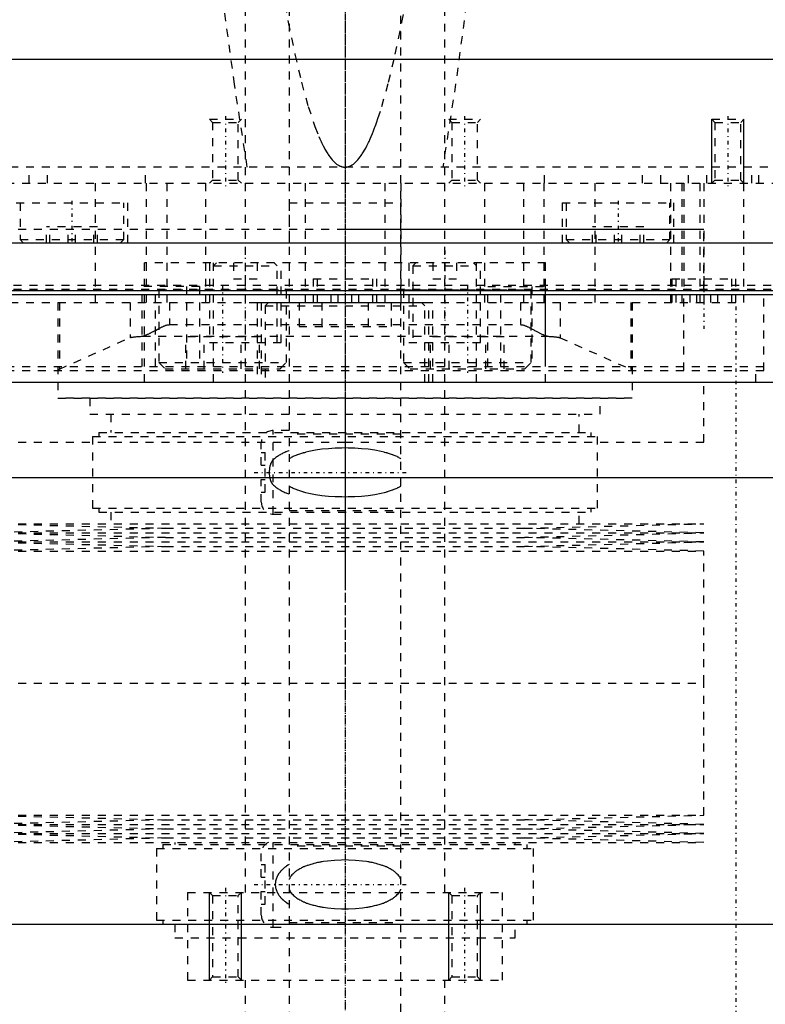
# Model space of a CAD drawing. Extents: x -125 to 125, y -136 to 715.
# Tile 3 of 11: x -41 to 53, y -71 to 53. Entities that reach past the tile are written whole.
import ezdxf

# ---------------------------------------------------------------- set-up
doc = ezdxf.new("R2010")
doc.units = 0
doc.linetypes.add('CENTER', pattern=[1.5, 0.45, -0.5, 0.05, -0.5])
doc.linetypes.add('DASHED', pattern=[2, 1, -1])
for name, color, linetype in [('AM_0', 7, 'CONTINUOUS'), ('AM_10', 7, 'CONTINUOUS'), ('AM_3', 7, 'DASHED'), ('AM_7', 7, 'CENTER')]:
    doc.layers.add(name, color=color, linetype=linetype)

msp = doc.modelspace()

# ---------------------------------------------------------------- linework, layer by layer
at = {"layer": 'AM_0', "color": 7, "linetype": 'CONTINUOUS'}
for p, q in [((120, 48), (-120, 48)), ((-100, 25), (100, 25)), ((-40.35, 25), (-40.35, 25)), ((40.35, 25), (40.35, 25)), ((-54.29, 19), (54.29, 19)), ((-54.3, 18.5), (54.3, 18.5)), ((-68.3, 7.5), (68.3, 7.5)), ((65.59, -4.5), (-65.59, -4.5)), ((-62.39, -60.5), (62.39, -60.5))]:
    msp.add_line(p, q, dxfattribs=at)
at = {"layer": 'AM_10', "color": 7, "linetype": 'CONTINUOUS'}
for p, q in [((46, 32.5), (46, 40.5)), ((50, 32.5), (50, 40.5)), ((-17, -67.5), (-17, -56.5)), ((-13, -67.5), (-13, -56.5)), ((13, -67.5), (13, -56.5)), ((17, -67.5), (17, -56.5))]:
    msp.add_line(p, q, dxfattribs=at)
at = {"layer": 'AM_3', "color": 6, "linetype": 'DASHED'}
for p, q in [((-7, 676.5), (-7, -97.5)), ((7, -97.5), (7, 676.5)), ((-12.5, 664.5), (-12.5, -56.5)), ((12.5, -56.5), (12.5, 664.5)), ((-13.86, 44.9), (-15.75, 58.84)), ((15.75, 58.84), (13.86, 44.9)), ((-12.26, 34.5), (-13.86, 44.9)), ((13.86, 44.9), (12.26, 34.5)), ((-17, 40.5), (-16.62, 40.12)), ((-17, 40.5), (-13, 40.5)), ((-16.62, 40.12), (-16.62, 32.88)), ((-16.62, 40.12), (-13.38, 40.12)), ((-13.38, 40.12), (-13, 40.5)), ((-13.38, 32.88), (-13.38, 40.12)), ((13, 40.5), (13.38, 40.12)), ((13, 40.5), (17, 40.5)), ((13.38, 40.12), (13.38, 32.88)), ((13.38, 40.12), (16.62, 40.12)), ((16.62, 40.12), (17, 40.5)), ((16.62, 32.88), (16.62, 40.12)), ((46, 40.5), (46.38, 40.12)), ((46, 40.5), (50, 40.5)), ((46.38, 40.12), (46.38, 32.88)), ((46.38, 40.12), (49.62, 40.12)), ((49.62, 40.12), (50, 40.5)), ((49.62, 32.88), (49.62, 40.12)), ((79, 34.5), (-79, 34.5)), ((-39.62, 32.5), (-39.62, 34.5)), ((-37.31, 32.5), (-37.31, 34.5)), ((-25, 32.5), (-25, 34.5)), ((25, 32.5), (25, 34.5)), ((37.31, 32.5), (37.31, 34.5)), ((39.62, 32.5), (39.62, 34.5)), ((43.08, 32.5), (43.08, 34.5)), ((45.38, 32.5), (45.38, 34.5)), ((50, 17.5), (50, 34.5)), ((51, 32.5), (51, 34.5)), ((51.9, 32.5), (51.9, 34.5)), ((-78.5, 32.5), (78.5, 32.5)), ((-31.31, 32.5), (-31.31, 17.5)), ((-24.92, 32.5), (-24.92, 17.5)), ((-22.36, 32.5), (-22.36, 17.5)), ((-17.5, 32.5), (-17.5, 17.5)), ((-16.62, 32.88), (-17, 32.5)), ((-16.62, 32.88), (-13.38, 32.88)), ((-13, 32.5), (-13.38, 32.88)), ((-7, 32.5), (-7, 17.5)), ((-5, 32.5), (-5, 17.5)), ((5, 32.5), (5, 17.5)), ((7, 32.5), (7, 17.5)), ((13.38, 32.88), (13, 32.5)), ((13.38, 32.88), (16.62, 32.88)), ((17, 32.5), (16.62, 32.88)), ((17.5, 32.5), (17.5, 17.5)), ((22.36, 32.5), (22.36, 17.5)), ((24.92, 32.5), (24.92, 17.5)), ((31.31, 32.5), (31.31, 17.5)), ((40.83, 32.5), (40.83, 17.5)), ((42.23, 32.5), (42.23, 17.5)), ((42.5, 32.5), (42.5, 19.2)), ((44.5, 32.5), (44.5, 17.5)), ((45, 32.5), (45, 17.5)), ((46.38, 32.88), (46, 32.5)), ((46.38, 32.88), (49.62, 32.88)), ((50, 32.5), (49.62, 32.88)), ((-41.25, 30), (-27.25, 30)), ((-40.75, 30), (-40.75, 25.4)), ((-27.75, 25.4), (-27.75, 30)), ((-27.25, 25), (-27.25, 30)), ((-7, 30), (-7, 25)), ((-7, 30), (7, 30)), ((7, 25), (7, 30)), ((27.25, 30), (27.25, 25)), ((27.25, 30), (41.25, 30)), ((27.75, 30), (27.75, 25.4)), ((40.75, 25.4), (40.75, 30)), ((41.25, 25), (41.25, 30)), ((-45, 26.7), (45, 26.7)), ((-37.45, 25), (-37.45, 27)), ((-31.05, 27), (-37.45, 27)), ((-37, 25), (-37, 27)), ((-34.7, 25), (-34.7, 27)), ((-33.8, 25), (-33.8, 27)), ((-31.5, 25), (-31.5, 27)), ((-31.05, 25), (-31.05, 27)), ((0, 26.7), (45, 26.7)), ((31.05, 25), (31.05, 27)), ((37.45, 27), (31.05, 27)), ((31.5, 25), (31.5, 27)), ((33.8, 25), (33.8, 27)), ((34.7, 25), (34.7, 27)), ((37, 25), (37, 27)), ((37.45, 25), (37.45, 27)), ((45, 19.2), (45, 26.7)), ((-40.75, 25.4), (-40.35, 25)), ((-40.75, 25.4), (-27.75, 25.4)), ((-28.15, 25), (-27.75, 25.4)), ((27.75, 25.4), (28.15, 25)), ((27.75, 25.4), (40.75, 25.4)), ((40.35, 25), (40.75, 25.4)), ((-25.16, 7.5), (-25.16, 22.5)), ((25.16, 22.5), (-25.16, 22.5)), ((-17, 22.5), (-17, 12.5)), ((-16.1, 22.5), (-16.5, 22.1)), ((-16.5, 7.5), (-16.5, 22.5)), ((-14, 22.5), (-14, 20.5)), ((-12.5, 22.5), (-12.5, 20.5)), ((-11, 22.5), (-11, 20.5)), ((-8.5, 22.1), (-8.9, 22.5)), ((-8, 12.5), (-8, 22.5)), ((8, 22.5), (8, 12.5)), ((8.9, 22.5), (8.5, 22.1)), ((11, 22.5), (11, 20.5)), ((12.5, 22.5), (12.5, 20.5)), ((14, 22.5), (14, 20.5)), ((16.5, 22.1), (16.1, 22.5)), ((16.5, 7.5), (16.5, 22.5)), ((17, 12.5), (17, 22.5)), ((25.16, 7.5), (25.16, 22.5)), ((-16.5, 22.1), (-8.5, 22.1)), ((-8.5, 12.5), (-8.5, 22.1)), ((8.5, 22.1), (8.5, 12.5)), ((8.5, 22.1), (16.5, 22.1)), ((-14, 20.5), (-11, 20.5)), ((-4, 20.5), (-4, 17.5)), ((-4, 20.5), (4, 20.5)), ((-3.5, 20.5), (-3.5, 17.5)), ((3.5, 17.5), (3.5, 20.5)), ((4, 17.5), (4, 20.5)), ((11, 20.5), (14, 20.5)), ((41, 20.5), (41, 17.5)), ((41, 20.5), (49, 20.5)), ((41.5, 20.5), (41.5, 17.5)), ((48.5, 17.5), (48.5, 20.5)), ((49, 17.5), (49, 20.5)), ((-77.56, 19.7), (77.56, 19.7)), ((-77.56, 19.2), (77.56, 19.2)), ((-18.23, 19.5), (-25.44, 19.5)), ((-25.44, 9.5), (-25.44, 19.5)), ((-23.77, 9.5), (-23.77, 19.5)), ((-23.25, 19.2), (-23.35, 19.1)), ((-23.35, 19.1), (-23.35, 10)), ((-23.35, 19.1), (-7.35, 19.1)), ((-19.89, 19.5), (-19.89, 9.5)), ((-18.23, 19.5), (-18.23, 9.5)), ((-7.35, 19.1), (-7.45, 19.2)), ((-7.35, 10), (-7.35, 19.1)), ((7.45, 19.2), (7.35, 19.1)), ((7.35, 19.1), (7.35, 10)), ((7.35, 19.1), (23.35, 19.1)), ((17.89, 19.5), (25.09, 19.5)), ((17.89, 9.5), (17.89, 19.5)), ((19.55, 9.5), (19.55, 19.5)), ((23.35, 19.1), (23.25, 19.2)), ((23.35, 10), (23.35, 19.1)), ((23.43, 19.5), (23.43, 9.5)), ((25.09, 19.5), (25.09, 9.5)), ((42.5, 9), (42.5, 19.2)), ((52.5, 9), (52.5, 19.2)), ((-50, 17.5), (50, 17.5)), ((-36, 17.5), (-36, 5.5)), ((-35.82, 17.5), (-35.82, 9.14)), ((-26.96, 17.5), (-26.96, 13.1)), ((-22, 17.5), (-22, 14.74)), ((-11, 17.5), (-11, 7.5)), ((-11, 17.5), (11, 17.5)), ((-10.5, 17.5), (-10.5, 7.5)), ((-9.6, 17.5), (-10, 17.1)), ((-5.77, 17.5), (-5.77, 14.5)), ((-2.89, 17.5), (-2.89, 14.5)), ((-1.73, 17.5), (-1.73, 18.5)), ((-0.87, 17.5), (-0.87, 18.5)), ((0.87, 17.5), (0.87, 18.5)), ((1.73, 17.5), (1.73, 18.5)), ((2.89, 17.5), (2.89, 14.5)), ((5.77, 17.5), (5.77, 14.5)), ((10, 17.1), (9.6, 17.5)), ((10.5, 7.5), (10.5, 17.5)), ((11, 7.5), (11, 17.5)), ((22, 17.5), (22, 14.74)), ((26.96, 17.5), (26.96, 13.1)), ((35.82, 17.5), (35.82, 9.14)), ((36, 17.5), (36, 5.5)), ((43.27, 17.5), (43.27, 18.5)), ((44.13, 17.5), (44.13, 18.5)), ((45.87, 17.5), (45.87, 18.5)), ((46.73, 17.5), (46.73, 18.5)), ((-10, 17.1), (-10, 7.5)), ((-10, 17.1), (10, 17.1)), ((10, 7.5), (10, 17.1)), ((-23.77, 14.01), (-23.35, 14.24)), ((-22, 14.74), (22, 14.74)), ((-5.77, 14.5), (5.77, 14.5)), ((23.35, 14.24), (23.43, 14.2)), ((-35.82, 9.14), (-26.96, 13.1)), ((-25.44, 13.27), (-25.41, 13.27)), ((-25.41, 13.27), (25.41, 13.27)), ((-19.97, 9.2), (-19.97, 13.2)), ((-10.73, 13.2), (-19.97, 13.2)), ((-17.66, 9.2), (-17.66, 13.2)), ((-17, 12.5), (-8, 12.5)), ((-13.04, 9.2), (-13.04, 13.2)), ((-10.73, 9.2), (-10.73, 13.2)), ((8, 12.5), (17, 12.5)), ((10.73, 9.2), (10.73, 13.2)), ((19.97, 13.2), (10.73, 13.2)), ((13.04, 9.2), (13.04, 13.2)), ((17.66, 9.2), (17.66, 13.2)), ((19.97, 9.2), (19.97, 13.2)), ((25.1, 13.38), (25.16, 13.36)), ((26.96, 13.1), (35.82, 9.14)), ((-23.35, 10), (-22.55, 9.2)), ((-23.35, 10), (-7.35, 10)), ((-8.15, 9.2), (-7.35, 10)), ((7.35, 10), (8.15, 9.2)), ((7.35, 10), (23.35, 10)), ((22.55, 9.2), (23.35, 10)), ((-52.5, 9.5), (52.5, 9.5)), ((-52.5, 9), (52.5, 9)), ((-22.55, 9.2), (-8.15, 9.2)), ((8.15, 9.2), (22.55, 9.2)), ((51.5, 7.5), (51.5, 9)), ((45, 0), (45, 7.5)), ((45, 0), (45, 7.5)), ((-36, 5.52), (36, 5.52)), ((36, 5.5), (-36, 5.5)), ((-32, 5.5), (-32, 3.5)), ((32, 3.5), (32, 5.5)), ((-32, 3.5), (32, 3.5)), ((-29.35, 3.5), (-29.35, 1.2)), ((29.35, 1.2), (29.35, 3.5)), ((-7, 1.45), (-9, 1.45)), ((-9, -9.05), (-9, 1.45)), ((-45, 0), (0, 0)), ((-31.65, 0.7), (-31.65, -8.3)), ((-31.65, 0.7), (31.65, 0.7)), ((-30.85, 1.2), (-30.85, 0.7)), ((-30.85, 1.2), (30.85, 1.2)), ((7, 1), (-7, 1)), ((0, 0), (45, 0)), ((30.85, 0.7), (30.85, 1.2)), ((31.65, -8.3), (31.65, 0.7)), ((-10.5, -2.9), (-10.5, -0.05)), ((-10.5, -1.3), (-10, -1.3)), ((-10, -6.3), (-10, -1.3)), ((-10.5, -2.9), (-10, -2.9)), ((-10.5, -7.55), (-10.5, -4.7)), ((-10.5, -4.7), (-10, -4.7)), ((-10.5, -6.3), (-10, -6.3)), ((-31.65, -8.3), (31.65, -8.3)), ((-30.85, -8.3), (-30.85, -8.8)), ((-7, -8.6), (7, -8.6)), ((30.85, -8.8), (30.85, -8.3)), ((-30.85, -8.8), (30.85, -8.8)), ((-29.35, -8.8), (-29.35, -10.25)), ((-9, -9.05), (-7, -9.05)), ((29.35, -10.25), (29.35, -8.8)), ((-45, -10.25), (-22.5, -10.82)), ((-45, -10.25), (45, -10.25)), ((-22.5, -10.82), (-45, -11.39)), ((-22.5, -10.82), (22.5, -10.82)), ((22.5, -10.82), (45, -10.25)), ((45, -11.39), (22.5, -10.82)), ((-45, -11.39), (-22.5, -11.96)), ((-45, -11.39), (45, -11.39)), ((-22.5, -11.96), (-45, -12.53)), ((-22.5, -11.96), (22.5, -11.96)), ((22.5, -11.96), (45, -11.39)), ((45, -12.53), (22.5, -11.96)), ((-45, -12.53), (-22.5, -13.1)), ((-45, -12.53), (45, -12.53)), ((-22.5, -13.1), (-45, -13.67)), ((-22.5, -13.1), (22.5, -13.1)), ((22.5, -13.1), (45, -12.53)), ((45, -13.67), (22.5, -13.1)), ((-45, -13.67), (45, -13.67)), ((45, -30.25), (45, -13.67)), ((-45, -30.25), (45, -30.25)), ((-45, -30.25), (0, -30.25)), ((45, -46.83), (45, -30.25)), ((-45, -46.83), (-22.5, -47.4)), ((-45, -46.83), (45, -46.83)), ((22.5, -47.4), (45, -46.83)), ((-22.5, -47.4), (-45, -47.97)), ((-45, -47.97), (-22.5, -48.54)), ((-45, -47.97), (45, -47.97)), ((-22.5, -47.4), (22.5, -47.4)), ((45, -47.97), (22.5, -47.4)), ((22.5, -48.54), (45, -47.97)), ((-22.5, -48.54), (-45, -49.11)), ((-45, -49.11), (-22.5, -49.68)), ((-45, -49.11), (45, -49.11)), ((-22.5, -48.54), (22.5, -48.54)), ((45, -49.11), (22.5, -48.54)), ((22.5, -49.68), (45, -49.11)), ((-22.5, -49.68), (-45, -50.25)), ((-45, -50.25), (45, -50.25)), ((-22.85, -50.5), (-22.85, -51)), ((-22.85, -50.5), (22.85, -50.5)), ((-22.5, -49.68), (22.5, -49.68)), ((-21.35, -50.25), (-21.35, -50.5)), ((-9, -60.88), (-9, -50.25)), ((21.35, -50.5), (21.35, -50.25)), ((45, -50.25), (22.5, -49.68)), ((22.85, -51), (22.85, -50.5)), ((-23.65, -51), (-23.65, -60)), ((-23.65, -51), (23.65, -51)), ((-10.5, -54.6), (-10.5, -51.62)), ((7, -50.7), (-7, -50.7)), ((23.65, -60), (23.65, -51)), ((-10.5, -53), (-10, -53)), ((-10, -58), (-10, -53)), ((-10.5, -54.6), (-10, -54.6)), ((-19.75, -56.5), (19.75, -56.5)), ((-19.75, -56.5), (-19.75, -67.5)), ((-19.75, -56.5), (0, -56.5)), ((-17, -56.5), (-16.62, -56.88)), ((-13.38, -56.88), (-13, -56.5)), ((-10.5, -59.38), (-10.5, -56.4)), ((-10.5, -56.4), (-10, -56.4)), ((13, -56.5), (13.38, -56.88)), ((16.62, -56.88), (17, -56.5)), ((19.75, -67.5), (19.75, -56.5)), ((-16.62, -56.88), (-16.62, -67.12)), ((-16.62, -56.88), (-13.38, -56.88)), ((-13.38, -67.12), (-13.38, -56.88)), ((-10.5, -58), (-10, -58)), ((13.38, -56.88), (13.38, -67.12)), ((13.38, -56.88), (16.62, -56.88)), ((16.62, -67.12), (16.62, -56.88)), ((-23.65, -60), (23.65, -60)), ((-22.85, -60), (-22.85, -60.5)), ((-21.35, -60.5), (-21.35, -62.2)), ((-7, -60.3), (7, -60.3)), ((21.35, -62.2), (21.35, -60.5)), ((22.85, -60.5), (22.85, -60)), ((-9, -60.88), (-7, -60.88)), ((-21.35, -62.2), (21.35, -62.2)), ((-19.75, -67.5), (19.75, -67.5)), ((-16.62, -67.12), (-17, -67.5)), ((-16.62, -67.12), (-13.38, -67.12)), ((-13, -67.5), (-13.38, -67.12)), ((-12.5, -67.5), (-12.5, -81)), ((12.5, -80.5), (12.5, -67.5)), ((13.38, -67.12), (13, -67.5)), ((13.38, -67.12), (16.62, -67.12)), ((17, -67.5), (16.62, -67.12))]:
    msp.add_line(p, q, dxfattribs=at)
for points in [[(-7.54, 54.88, 0), (-7.13, 52.68, 0), (-6.29, 48.66, 0), (-5.46, 45.14, 0), (-4.62, 42.12, 0), (-3.78, 39.6, 0), (-3.29, 38.36, 0), (-3.15, 38.04, 0), (-3.01, 37.73, 0), (-2.94, 37.59, 0), (-2.87, 37.44, 0), (-2.73, 37.16, 0), (-2.59, 36.89, 0), (-2.52, 36.77, 0), (-2.45, 36.64, 0), (-2.31, 36.41, 0), (-2.17, 36.18, 0), (-2.1, 36.07, 0), (-2.03, 35.97, 0), (-1.89, 35.78, 0), (-1.75, 35.59, 0), (-1.61, 35.43, 0), (-1.47, 35.27, 0), (-1.33, 35.13, 0), (-1.26, 35.07, 0), (-1.19, 35.01, 0), (-1.05, 34.89, 0), (-0.91, 34.8, 0), (-0.83, 34.74, 0), (-0.81, 34.73, 0), (-0.78, 34.72, 0), (-0.77, 34.71, 0), (-0.76, 34.71, 0), (-0.74, 34.69, 0), (-0.71, 34.68, 0), (-0.69, 34.67, 0), (-0.67, 34.66, 0), (-0.64, 34.65, 0), (-0.63, 34.64, 0), (-0.62, 34.64, 0), (-0.6, 34.63, 0), (-0.57, 34.62, 0), (-0.55, 34.61, 0), (-0.53, 34.6, 0), (-0.5, 34.59, 0), (-0.49, 34.59, 0), (-0.48, 34.58, 0), (-0.46, 34.57, 0), (-0.43, 34.57, 0), (-0.42, 34.56, 0), (-0.41, 34.56, 0), (-0.39, 34.55, 0), (-0.36, 34.55, 0), (-0.35, 34.54, 0), (-0.34, 34.54, 0), (-0.32, 34.54, 0), (-0.29, 34.53, 0), (-0.27, 34.53, 0), (-0.25, 34.52, 0), (-0.22, 34.52, 0), (-0.21, 34.52, 0), (-0.2, 34.51, 0), (-0.18, 34.51, 0), (-0.15, 34.51, 0), (-0.13, 34.51, 0), (-0.11, 34.5, 0), (-0.08, 34.5, 0), (-0.07, 34.5, 0), (-0.06, 34.5, 0), (-0.04, 34.5, 0), (-0.01, 34.5, 0), (0, 34.5, 0)], [(0, 34.5, 0), (0.01, 34.5, 0), (0.04, 34.5, 0), (0.06, 34.5, 0), (0.07, 34.5, 0), (0.08, 34.5, 0), (0.11, 34.5, 0), (0.13, 34.51, 0), (0.15, 34.51, 0), (0.18, 34.51, 0), (0.2, 34.51, 0), (0.21, 34.52, 0), (0.22, 34.52, 0), (0.25, 34.52, 0), (0.27, 34.53, 0), (0.29, 34.53, 0), (0.32, 34.54, 0), (0.34, 34.54, 0), (0.35, 34.54, 0), (0.36, 34.55, 0), (0.39, 34.55, 0), (0.41, 34.56, 0), (0.42, 34.56, 0), (0.43, 34.57, 0), (0.46, 34.57, 0), (0.48, 34.58, 0), (0.49, 34.59, 0), (0.5, 34.59, 0), (0.53, 34.6, 0), (0.55, 34.61, 0), (0.57, 34.62, 0), (0.6, 34.63, 0), (0.62, 34.64, 0), (0.63, 34.64, 0), (0.64, 34.65, 0), (0.67, 34.66, 0), (0.69, 34.67, 0), (0.71, 34.68, 0), (0.74, 34.69, 0), (0.76, 34.71, 0), (0.77, 34.71, 0), (0.78, 34.72, 0), (0.81, 34.73, 0), (0.83, 34.74, 0), (0.85, 34.76, 0), (0.88, 34.77, 0), (0.9, 34.79, 0), (0.91, 34.8, 0), (0.92, 34.8, 0), (0.95, 34.82, 0), (0.97, 34.83, 0), (1.05, 34.89, 0), (1.19, 35.01, 0), (1.26, 35.07, 0), (1.33, 35.13, 0), (1.47, 35.27, 0), (1.61, 35.43, 0), (1.75, 35.59, 0), (1.89, 35.78, 0), (2.03, 35.97, 0), (2.1, 36.07, 0), (2.17, 36.18, 0), (2.31, 36.41, 0), (2.45, 36.64, 0), (2.52, 36.77, 0), (2.59, 36.89, 0), (2.73, 37.16, 0), (2.87, 37.44, 0), (2.94, 37.59, 0), (3.01, 37.73, 0), (3.15, 38.04, 0), (3.29, 38.36, 0), (3.43, 38.7, 0), (3.57, 39.05, 0), (3.71, 39.41, 0), (3.78, 39.6, 0), (3.85, 39.79, 0), (3.99, 40.18, 0), (4.13, 40.59, 0), (4.62, 42.12, 0), (5.46, 45.14, 0), (6.29, 48.66, 0), (7.13, 52.68, 0), (7.54, 54.88, 0)], [(-25.16, 13.36, 0), (-25.13, 13.37, 0), (-25.05, 13.4, 0), (-24.98, 13.43, 0), (-24.94, 13.44, 0), (-24.91, 13.46, 0), (-24.83, 13.49, 0), (-24.76, 13.52, 0), (-24.68, 13.56, 0), (-24.61, 13.59, 0), (-24.53, 13.63, 0), (-24.49, 13.65, 0), (-24.45, 13.67, 0), (-24.37, 13.7, 0), (-24.3, 13.74, 0), (-24.22, 13.78, 0), (-24.14, 13.82, 0), (-24.06, 13.87, 0), (-24.02, 13.89, 0), (-23.98, 13.91, 0), (-23.9, 13.95, 0), (-23.82, 13.99, 0), (-23.77, 14.01, 0)], [(-23.35, 14.24, 0), (-23.32, 14.26, 0), (-23.25, 14.29, 0), (-23.17, 14.33, 0), (-23.14, 14.35, 0), (-23.1, 14.37, 0), (-23.03, 14.4, 0), (-22.96, 14.44, 0), (-22.89, 14.47, 0), (-22.82, 14.51, 0), (-22.75, 14.54, 0), (-22.71, 14.55, 0), (-22.67, 14.57, 0), (-22.6, 14.6, 0), (-22.52, 14.63, 0), (-22.45, 14.66, 0), (-22.37, 14.68, 0), (-22.29, 14.7, 0), (-22.25, 14.71, 0), (-22.21, 14.72, 0), (-22.16, 14.72, 0), (-22.15, 14.73, 0), (-22.14, 14.73, 0), (-22.13, 14.73, 0), (-22.12, 14.73, 0), (-22.11, 14.73, 0), (-22.09, 14.73, 0), (-22.08, 14.73, 0), (-22.07, 14.73, 0), (-22.05, 14.73, 0), (-22.04, 14.73, 0), (-22.04, 14.74, 0), (-22.02, 14.74, 0), (-22.01, 14.74, 0), (-22, 14.74, 0)], [(22, 14.74, 0), (22.01, 14.74, 0), (22.02, 14.74, 0), (22.04, 14.74, 0), (22.04, 14.73, 0), (22.05, 14.73, 0), (22.07, 14.73, 0), (22.08, 14.73, 0), (22.09, 14.73, 0), (22.11, 14.73, 0), (22.12, 14.73, 0), (22.13, 14.73, 0), (22.14, 14.73, 0), (22.15, 14.73, 0), (22.16, 14.72, 0), (22.21, 14.72, 0), (22.25, 14.71, 0), (22.29, 14.7, 0), (22.37, 14.68, 0), (22.45, 14.66, 0), (22.52, 14.63, 0), (22.6, 14.6, 0), (22.67, 14.57, 0), (22.71, 14.55, 0), (22.75, 14.54, 0), (22.82, 14.51, 0), (22.89, 14.47, 0), (22.96, 14.44, 0), (23.03, 14.4, 0), (23.1, 14.37, 0), (23.14, 14.35, 0), (23.17, 14.33, 0), (23.25, 14.29, 0), (23.32, 14.26, 0), (23.35, 14.24, 0)], [(23.43, 14.2, 0), (23.48, 14.17, 0), (23.58, 14.12, 0), (23.67, 14.07, 0), (23.72, 14.04, 0), (23.77, 14.02, 0), (23.87, 13.97, 0), (23.96, 13.92, 0), (24.06, 13.87, 0), (24.15, 13.82, 0), (24.24, 13.77, 0), (24.29, 13.75, 0), (24.34, 13.72, 0), (24.43, 13.68, 0), (24.52, 13.63, 0), (24.61, 13.59, 0), (24.7, 13.55, 0), (24.79, 13.51, 0), (24.84, 13.49, 0), (24.88, 13.47, 0), (24.97, 13.43, 0), (25.05, 13.4, 0), (25.1, 13.38, 0)], [(-26.96, 13.1, 0), (-26.94, 13.1, 0), (-26.91, 13.11, 0), (-26.87, 13.12, 0), (-26.85, 13.13, 0), (-26.83, 13.13, 0), (-26.77, 13.15, 0), (-26.71, 13.16, 0), (-26.65, 13.17, 0), (-26.57, 13.18, 0), (-26.49, 13.19, 0), (-26.45, 13.19, 0), (-26.41, 13.2, 0), (-26.32, 13.21, 0), (-26.22, 13.22, 0), (-26.11, 13.23, 0), (-26, 13.23, 0), (-25.89, 13.24, 0), (-25.83, 13.25, 0), (-25.77, 13.25, 0), (-25.64, 13.26, 0), (-25.51, 13.27, 0), (-25.44, 13.27, 0)], [(-25.41, 13.27, 0), (-25.37, 13.29, 0), (-25.29, 13.31, 0), (-25.2, 13.34, 0), (-25.16, 13.36, 0)], [(25.16, 13.36, 0), (25.2, 13.34, 0), (25.29, 13.31, 0), (25.37, 13.29, 0), (25.41, 13.27, 0)], [(25.41, 13.27, 0), (25.48, 13.27, 0), (25.61, 13.26, 0), (25.74, 13.25, 0), (25.81, 13.25, 0), (25.87, 13.25, 0), (25.99, 13.24, 0), (26.1, 13.23, 0), (26.2, 13.22, 0), (26.3, 13.21, 0), (26.4, 13.2, 0), (26.44, 13.19, 0), (26.49, 13.19, 0), (26.57, 13.18, 0), (26.64, 13.17, 0), (26.71, 13.16, 0), (26.77, 13.15, 0), (26.82, 13.14, 0), (26.85, 13.13, 0), (26.87, 13.12, 0), (26.91, 13.11, 0), (26.94, 13.1, 0), (26.96, 13.1, 0)], [(-36, 9, 0), (-35.99, 9.02, 0), (-35.95, 9.07, 0), (-35.88, 9.12, 0), (-35.82, 9.14, 0)], [(-36, 8.99, 0), (-36, 8.99, 0), (-36, 8.99, 0), (-36, 8.99, 0), (-36, 9, 0)], [(35.82, 9.14, 0), (35.88, 9.12, 0), (35.95, 9.07, 0), (35.99, 9.02, 0), (36, 9, 0)], [(36, 9, 0), (36, 8.99, 0), (36, 8.99, 0), (36, 8.99, 0), (36, 8.99, 0)], [(-7, -1.07, 0), (-7.06, -1.09, 0), (-7.18, -1.14, 0), (-7.31, -1.19, 0), (-7.37, -1.21, 0), (-7.43, -1.24, 0), (-7.55, -1.29, 0), (-7.67, -1.35, 0), (-7.78, -1.41, 0), (-7.9, -1.46, 0), (-8.02, -1.53, 0), (-8.07, -1.56, 0), (-8.13, -1.59, 0), (-8.24, -1.65, 0), (-8.35, -1.72, 0), (-8.46, -1.79, 0), (-8.56, -1.86, 0), (-8.66, -1.94, 0), (-8.71, -1.98, 0), (-8.76, -2.02, 0), (-8.86, -2.1, 0), (-8.95, -2.18, 0), (-9, -2.22, 0)], [(7, -2.09, 0), (6.95, -2.06, 0), (6.84, -2, 0), (6.74, -1.94, 0), (6.68, -1.91, 0), (6.63, -1.89, 0), (6.52, -1.83, 0), (6.41, -1.78, 0), (6.3, -1.73, 0), (6.18, -1.69, 0), (6.07, -1.64, 0), (6.01, -1.62, 0), (5.95, -1.6, 0), (5.83, -1.55, 0), (5.71, -1.51, 0), (5.59, -1.47, 0), (5.47, -1.43, 0), (5.35, -1.4, 0), (5.29, -1.38, 0), (5.23, -1.36, 0), (5.1, -1.33, 0), (4.97, -1.29, 0), (4.91, -1.28, 0), (4.52, -1.18, 0), (3.72, -1.03, 0), (2.9, -0.91, 0), (2.07, -0.83, 0), (1.24, -0.77, 0), (0.41, -0.75, 0), (0, -0.74, 0), (-0.41, -0.75, 0), (-1.24, -0.77, 0), (-2.07, -0.83, 0), (-2.9, -0.91, 0), (-3.72, -1.03, 0), (-4.52, -1.18, 0), (-4.91, -1.28, 0), (-4.97, -1.29, 0), (-5.1, -1.33, 0), (-5.23, -1.36, 0), (-5.29, -1.38, 0), (-5.35, -1.4, 0), (-5.47, -1.43, 0), (-5.59, -1.47, 0), (-5.71, -1.51, 0), (-5.83, -1.55, 0), (-5.95, -1.6, 0), (-6.01, -1.62, 0), (-6.07, -1.64, 0), (-6.18, -1.69, 0), (-6.3, -1.73, 0), (-6.41, -1.78, 0), (-6.52, -1.83, 0), (-6.63, -1.89, 0), (-6.68, -1.91, 0), (-6.74, -1.94, 0), (-6.84, -2, 0), (-6.95, -2.06, 0), (-7, -2.09, 0)], [(-9, -2.22, 0), (-9.01, -2.23, 0), (-9.02, -2.24, 0), (-9.04, -2.26, 0), (-9.05, -2.27, 0), (-9.06, -2.28, 0), (-9.07, -2.29, 0), (-9.09, -2.31, 0), (-9.1, -2.33, 0), (-9.12, -2.35, 0), (-9.13, -2.37, 0), (-9.14, -2.38, 0), (-9.15, -2.39, 0), (-9.16, -2.41, 0), (-9.18, -2.44, 0), (-9.19, -2.46, 0), (-9.2, -2.48, 0), (-9.22, -2.51, 0), (-9.22, -2.52, 0), (-9.23, -2.53, 0), (-9.24, -2.56, 0), (-9.26, -2.58, 0), (-9.26, -2.59, 0), (-9.27, -2.61, 0), (-9.28, -2.63, 0), (-9.29, -2.66, 0), (-9.3, -2.67, 0), (-9.3, -2.69, 0), (-9.32, -2.71, 0), (-9.33, -2.74, 0), (-9.34, -2.77, 0), (-9.35, -2.8, 0), (-9.36, -2.83, 0), (-9.36, -2.84, 0), (-9.37, -2.86, 0), (-9.38, -2.89, 0), (-9.39, -2.92, 0), (-9.4, -2.95, 0), (-9.41, -2.98, 0), (-9.41, -3.02, 0), (-9.42, -3.03, 0), (-9.42, -3.05, 0), (-9.43, -3.08, 0), (-9.44, -3.11, 0), (-9.44, -3.15, 0), (-9.45, -3.18, 0), (-9.46, -3.21, 0), (-9.46, -3.23, 0), (-9.46, -3.25, 0), (-9.47, -3.28, 0), (-9.47, -3.31, 0), (-9.49, -3.43, 0), (-9.5, -3.64, 0), (-9.51, -3.74, 0), (-9.51, -3.84, 0), (-9.5, -4.04, 0), (-9.48, -4.25, 0), (-9.46, -4.37, 0), (-9.45, -4.4, 0), (-9.45, -4.43, 0), (-9.44, -4.45, 0), (-9.44, -4.47, 0), (-9.43, -4.5, 0), (-9.43, -4.53, 0), (-9.42, -4.56, 0), (-9.41, -4.6, 0), (-9.4, -4.63, 0), (-9.4, -4.65, 0), (-9.39, -4.66, 0), (-9.38, -4.7, 0), (-9.37, -4.73, 0), (-9.36, -4.76, 0), (-9.35, -4.79, 0), (-9.34, -4.83, 0), (-9.33, -4.84, 0), (-9.33, -4.86, 0), (-9.31, -4.89, 0), (-9.3, -4.92, 0), (-9.3, -4.93, 0), (-9.29, -4.95, 0), (-9.27, -4.98, 0), (-9.26, -5.01, 0), (-9.25, -5.03, 0), (-9.25, -5.04, 0), (-9.23, -5.07, 0), (-9.22, -5.1, 0), (-9.2, -5.12, 0), (-9.18, -5.15, 0), (-9.17, -5.18, 0), (-9.16, -5.19, 0), (-9.15, -5.2, 0), (-9.13, -5.23, 0), (-9.12, -5.25, 0), (-9.1, -5.27, 0), (-9.08, -5.29, 0), (-9.06, -5.31, 0), (-9.05, -5.32, 0), (-9.05, -5.33, 0), (-9.03, -5.35, 0), (-9.01, -5.37, 0), (-9, -5.38, 0)], [(-9, -5.38, 0), (-8.95, -5.42, 0), (-8.86, -5.5, 0), (-8.76, -5.58, 0), (-8.71, -5.62, 0), (-8.66, -5.66, 0), (-8.56, -5.74, 0), (-8.46, -5.81, 0), (-8.35, -5.88, 0), (-8.24, -5.95, 0), (-8.13, -6.01, 0), (-8.07, -6.04, 0), (-8.02, -6.07, 0), (-7.9, -6.14, 0), (-7.78, -6.19, 0), (-7.67, -6.25, 0), (-7.55, -6.31, 0), (-7.43, -6.36, 0), (-7.37, -6.39, 0), (-7.31, -6.41, 0), (-7.18, -6.46, 0), (-7.06, -6.51, 0), (-7, -6.53, 0)], [(-7, -5.51, 0), (-6.95, -5.54, 0), (-6.84, -5.6, 0), (-6.74, -5.66, 0), (-6.68, -5.69, 0), (-6.63, -5.71, 0), (-6.52, -5.77, 0), (-6.41, -5.82, 0), (-6.3, -5.87, 0), (-6.18, -5.91, 0), (-6.07, -5.96, 0), (-6.01, -5.98, 0), (-5.95, -6, 0), (-5.83, -6.05, 0), (-5.71, -6.09, 0), (-5.59, -6.13, 0), (-5.47, -6.17, 0), (-5.35, -6.2, 0), (-5.29, -6.22, 0), (-5.23, -6.24, 0), (-5.1, -6.27, 0), (-4.97, -6.31, 0), (-4.91, -6.32, 0), (-4.52, -6.42, 0), (-3.72, -6.57, 0), (-2.9, -6.69, 0), (-2.07, -6.77, 0), (-1.24, -6.83, 0), (-0.41, -6.85, 0), (0, -6.86, 0), (0.41, -6.85, 0), (1.24, -6.83, 0), (2.07, -6.77, 0), (2.9, -6.69, 0), (3.72, -6.57, 0), (4.52, -6.42, 0), (4.91, -6.32, 0), (4.97, -6.31, 0), (5.1, -6.27, 0), (5.23, -6.24, 0), (5.29, -6.22, 0), (5.35, -6.2, 0), (5.47, -6.17, 0), (5.59, -6.13, 0), (5.71, -6.09, 0), (5.83, -6.05, 0), (5.95, -6, 0), (6.01, -5.98, 0), (6.07, -5.96, 0), (6.18, -5.91, 0), (6.3, -5.87, 0), (6.41, -5.82, 0), (6.52, -5.77, 0), (6.63, -5.71, 0), (6.68, -5.69, 0), (6.74, -5.66, 0), (6.84, -5.6, 0), (6.95, -5.54, 0), (7, -5.51, 0)], [(-7, -53, 0), (-7.15, -53.1, 0), (-7.33, -53.21, 0), (-7.38, -53.25, 0), (-7.42, -53.28, 0), (-7.45, -53.3, 0), (-7.47, -53.32, 0), (-7.52, -53.35, 0), (-7.57, -53.39, 0), (-7.61, -53.43, 0), (-7.66, -53.46, 0), (-7.7, -53.5, 0), (-7.72, -53.52, 0), (-7.75, -53.54, 0), (-7.79, -53.58, 0), (-7.83, -53.62, 0), (-7.85, -53.64, 0), (-7.88, -53.66, 0), (-7.92, -53.7, 0), (-7.96, -53.74, 0), (-7.98, -53.76, 0), (-8, -53.78, 0), (-8.04, -53.82, 0), (-8.07, -53.87, 0), (-8.11, -53.91, 0), (-8.15, -53.95, 0), (-8.18, -54, 0), (-8.2, -54.02, 0), (-8.22, -54.04, 0), (-8.25, -54.09, 0), (-8.28, -54.13, 0), (-8.32, -54.18, 0), (-8.35, -54.23, 0), (-8.38, -54.28, 0), (-8.39, -54.3, 0), (-8.41, -54.33, 0), (-8.44, -54.38, 0), (-8.47, -54.43, 0), (-8.5, -54.49, 0), (-8.52, -54.54, 0), (-8.55, -54.6, 0), (-8.56, -54.62, 0), (-8.57, -54.65, 0), (-8.59, -54.71, 0), (-8.61, -54.77, 0), (-8.63, -54.82, 0), (-8.65, -54.88, 0), (-8.67, -54.94, 0), (-8.68, -54.97, 0), (-8.68, -55, 0), (-8.7, -55.06, 0), (-8.71, -55.12, 0), (-8.72, -55.18, 0), (-8.73, -55.24, 0), (-8.73, -55.3, 0), (-8.73, -55.33, 0), (-8.74, -55.35, 0), (-8.74, -55.41, 0), (-8.74, -55.47, 0), (-8.74, -55.5, 0), (-8.74, -55.53, 0), (-8.74, -55.59, 0), (-8.74, -55.65, 0), (-8.73, -55.67, 0), (-8.73, -55.7, 0), (-8.73, -55.76, 0), (-8.72, -55.82, 0), (-8.71, -55.88, 0), (-8.7, -55.94, 0), (-8.68, -56, 0), (-8.68, -56.03, 0), (-8.67, -56.06, 0), (-8.65, -56.12, 0), (-8.63, -56.18, 0), (-8.61, -56.23, 0), (-8.59, -56.29, 0), (-8.57, -56.35, 0), (-8.56, -56.38, 0), (-8.55, -56.4, 0), (-8.52, -56.46, 0), (-8.5, -56.51, 0), (-8.47, -56.57, 0), (-8.44, -56.62, 0), (-8.41, -56.67, 0), (-8.39, -56.7, 0), (-8.38, -56.72, 0), (-8.35, -56.77, 0), (-8.32, -56.82, 0), (-8.28, -56.87, 0), (-8.25, -56.91, 0), (-8.22, -56.96, 0), (-8.2, -56.98, 0), (-8.18, -57, 0), (-8.15, -57.05, 0), (-8.11, -57.09, 0), (-8.07, -57.13, 0), (-8.04, -57.18, 0), (-8, -57.22, 0), (-7.98, -57.24, 0), (-7.96, -57.26, 0), (-7.92, -57.3, 0), (-7.88, -57.34, 0), (-7.85, -57.36, 0), (-7.83, -57.38, 0), (-7.79, -57.42, 0), (-7.75, -57.46, 0), (-7.72, -57.48, 0), (-7.7, -57.5, 0), (-7.66, -57.54, 0), (-7.61, -57.57, 0), (-7.57, -57.61, 0), (-7.52, -57.65, 0), (-7.47, -57.68, 0), (-7.45, -57.7, 0), (-7.42, -57.72, 0), (-7.38, -57.75, 0), (-7.33, -57.79, 0), (-7.15, -57.9, 0), (-7, -58, 0)], [(7, -54.88, 0), (7, -54.87, 0), (6.99, -54.85, 0), (6.98, -54.82, 0), (6.97, -54.81, 0), (6.96, -54.8, 0), (6.95, -54.78, 0), (6.94, -54.76, 0), (6.93, -54.73, 0), (6.92, -54.71, 0), (6.91, -54.69, 0), (6.9, -54.68, 0), (6.9, -54.67, 0), (6.88, -54.65, 0), (6.87, -54.63, 0), (6.82, -54.55, 0), (6.78, -54.49, 0), (6.74, -54.43, 0), (6.65, -54.32, 0), (6.55, -54.22, 0), (6.45, -54.12, 0), (6.35, -54.03, 0), (6.25, -53.94, 0), (6.19, -53.9, 0), (6.14, -53.86, 0), (6.03, -53.78, 0), (5.91, -53.7, 0), (5.8, -53.63, 0), (5.68, -53.56, 0), (5.56, -53.5, 0), (5.5, -53.47, 0), (5.44, -53.44, 0), (5.32, -53.38, 0), (5.19, -53.32, 0), (5.13, -53.29, 0), (5.06, -53.27, 0), (4.94, -53.21, 0), (4.81, -53.16, 0), (4.74, -53.14, 0), (4.67, -53.12, 0), (4.54, -53.07, 0), (4.41, -53.03, 0), (4.27, -52.99, 0), (4.13, -52.95, 0), (3.99, -52.91, 0), (3.92, -52.89, 0), (3.85, -52.87, 0), (3.71, -52.84, 0), (3.57, -52.8, 0), (3.43, -52.77, 0), (3.28, -52.74, 0), (3.14, -52.71, 0), (3.07, -52.7, 0), (2.99, -52.69, 0), (2.85, -52.66, 0), (2.7, -52.64, 0), (2.19, -52.57, 0), (1.3, -52.49, 0), (0.43, -52.45, 0), (0, -52.44, 0), (-0.43, -52.45, 0), (-1.3, -52.49, 0), (-2.19, -52.57, 0), (-2.7, -52.64, 0), (-2.85, -52.66, 0), (-2.99, -52.69, 0), (-3.07, -52.7, 0), (-3.14, -52.71, 0), (-3.28, -52.74, 0), (-3.43, -52.77, 0), (-3.57, -52.8, 0), (-3.71, -52.84, 0), (-3.85, -52.87, 0), (-3.92, -52.89, 0), (-3.99, -52.91, 0), (-4.13, -52.95, 0), (-4.27, -52.99, 0), (-4.41, -53.03, 0), (-4.54, -53.07, 0), (-4.67, -53.12, 0), (-4.74, -53.14, 0), (-4.81, -53.16, 0), (-4.94, -53.21, 0), (-5.06, -53.27, 0), (-5.13, -53.29, 0), (-5.19, -53.32, 0), (-5.32, -53.38, 0), (-5.44, -53.44, 0), (-5.5, -53.47, 0), (-5.56, -53.5, 0), (-5.68, -53.56, 0), (-5.8, -53.63, 0), (-5.91, -53.7, 0), (-6.03, -53.78, 0), (-6.14, -53.86, 0), (-6.19, -53.9, 0), (-6.25, -53.94, 0), (-6.35, -54.03, 0), (-6.45, -54.12, 0), (-6.55, -54.22, 0), (-6.65, -54.32, 0), (-6.74, -54.43, 0), (-6.78, -54.49, 0), (-6.82, -54.55, 0), (-6.87, -54.63, 0), (-6.88, -54.65, 0), (-6.9, -54.67, 0), (-6.9, -54.68, 0), (-6.91, -54.69, 0), (-6.92, -54.71, 0), (-6.93, -54.73, 0), (-6.94, -54.76, 0), (-6.95, -54.78, 0), (-6.96, -54.8, 0), (-6.97, -54.81, 0), (-6.98, -54.82, 0), (-6.99, -54.85, 0), (-7, -54.87, 0), (-7, -54.88, 0)], [(-7, -56.12, 0), (-7, -56.13, 0), (-6.99, -56.15, 0), (-6.98, -56.18, 0), (-6.97, -56.19, 0), (-6.96, -56.2, 0), (-6.95, -56.22, 0), (-6.94, -56.24, 0), (-6.93, -56.27, 0), (-6.92, -56.29, 0), (-6.91, -56.31, 0), (-6.9, -56.32, 0), (-6.9, -56.33, 0), (-6.88, -56.35, 0), (-6.87, -56.37, 0), (-6.82, -56.45, 0), (-6.78, -56.51, 0), (-6.74, -56.57, 0), (-6.65, -56.68, 0), (-6.55, -56.78, 0), (-6.45, -56.88, 0), (-6.35, -56.97, 0), (-6.25, -57.06, 0), (-6.19, -57.1, 0), (-6.14, -57.14, 0), (-6.03, -57.22, 0), (-5.91, -57.3, 0), (-5.8, -57.37, 0), (-5.68, -57.44, 0), (-5.56, -57.5, 0), (-5.5, -57.53, 0), (-5.44, -57.56, 0), (-5.32, -57.62, 0), (-5.19, -57.68, 0), (-5.13, -57.71, 0), (-5.06, -57.73, 0), (-4.94, -57.79, 0), (-4.81, -57.84, 0), (-4.74, -57.86, 0), (-4.67, -57.88, 0), (-4.54, -57.93, 0), (-4.41, -57.97, 0), (-4.27, -58.01, 0), (-4.13, -58.05, 0), (-3.99, -58.09, 0), (-3.92, -58.11, 0), (-3.85, -58.13, 0), (-3.71, -58.16, 0), (-3.57, -58.2, 0), (-3.43, -58.23, 0), (-3.28, -58.26, 0), (-3.14, -58.29, 0), (-3.07, -58.3, 0), (-2.99, -58.31, 0), (-2.85, -58.34, 0), (-2.7, -58.36, 0), (-2.19, -58.43, 0), (-1.3, -58.51, 0), (-0.43, -58.55, 0), (0, -58.56, 0), (0.43, -58.55, 0), (1.3, -58.51, 0), (2.19, -58.43, 0), (2.7, -58.36, 0), (2.85, -58.34, 0), (2.99, -58.31, 0), (3.07, -58.3, 0), (3.14, -58.29, 0), (3.28, -58.26, 0), (3.43, -58.23, 0), (3.57, -58.2, 0), (3.71, -58.16, 0), (3.85, -58.13, 0), (3.92, -58.11, 0), (3.99, -58.09, 0), (4.13, -58.05, 0), (4.27, -58.01, 0), (4.41, -57.97, 0), (4.54, -57.93, 0), (4.67, -57.88, 0), (4.74, -57.86, 0), (4.81, -57.84, 0), (4.94, -57.79, 0), (5.06, -57.73, 0), (5.13, -57.71, 0), (5.19, -57.68, 0), (5.32, -57.62, 0), (5.44, -57.56, 0), (5.5, -57.53, 0), (5.56, -57.5, 0), (5.68, -57.44, 0), (5.8, -57.37, 0), (5.91, -57.3, 0), (6.03, -57.22, 0), (6.14, -57.14, 0), (6.19, -57.1, 0), (6.25, -57.06, 0), (6.35, -56.97, 0), (6.45, -56.88, 0), (6.55, -56.78, 0), (6.65, -56.68, 0), (6.74, -56.57, 0), (6.78, -56.51, 0), (6.82, -56.45, 0), (6.87, -56.37, 0), (6.88, -56.35, 0), (6.9, -56.33, 0), (6.9, -56.32, 0), (6.91, -56.31, 0), (6.92, -56.29, 0), (6.93, -56.27, 0), (6.94, -56.24, 0), (6.95, -56.22, 0), (6.96, -56.2, 0), (6.97, -56.19, 0), (6.98, -56.18, 0), (6.99, -56.15, 0), (7, -56.13, 0), (7, -56.12, 0)]]:
    msp.add_polyline3d(points, dxfattribs=at)
for centre, start, end in [((-9, -0.05), 90, 180), ((-9, -7.55), 180, 270), ((-9, -51.62), 113.5565, 180), ((-9, -59.38), 180, 270)]:
    msp.add_arc(centre, 1.5, start, end, dxfattribs=at)
at = {"layer": 'AM_7', "color": 4, "linetype": 'CENTER'}
for p, q in [((0, 715.2), (0, -136.2)), ((0, 403), (0, -18.4)), ((0, 247.5), (0, -82.5)), ((-15, 40.9), (-15, 32.1)), ((15, 40.9), (15, 32.1)), ((48, 40.9), (48, 32.1)), ((-34.25, 30.25), (-34.25, 24.75)), ((34.25, 30.25), (34.25, 24.75)), ((0, 27.07), (0, -0.38)), ((-12.5, 24.05), (-12.5, 11.95)), ((12.5, 24.05), (12.5, 11.95)), ((45, 20.8), (45, 14.2)), ((-15.35, 19.7), (-15.35, 8.7)), ((15.35, 19.7), (15.35, 8.7)), ((49, 17), (49, -82)), ((0, 5.19), (0, -31.94)), ((-11.38, -3.8), (7.87, -3.8)), ((0, -28.65), (0, -63.8)), ((-11.38, -55.5), (7.87, -55.5)), ((-15, -55.95), (-15, -68.05)), ((15, -55.95), (15, -68.05))]:
    msp.add_line(p, q, dxfattribs=at)

doc.saveas('drawing.dxf')
